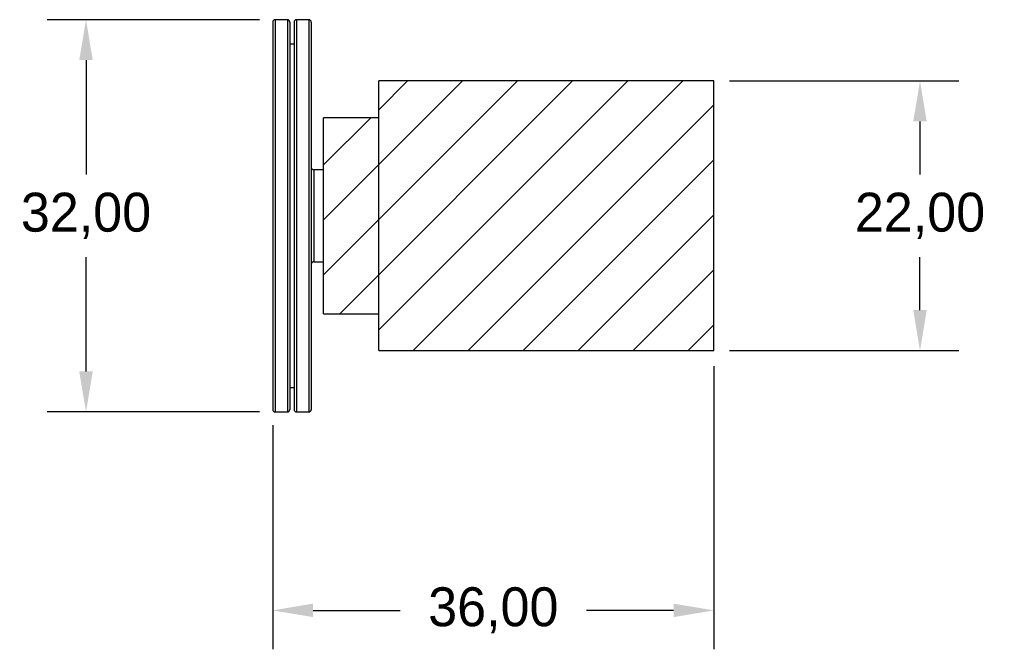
# Model space of a CAD drawing. Header units: millimetres. Extents: x -20.6 to 59.7, y -35.4 to 16.
import ezdxf

# ---------------------------------------------------------------- set-up
doc = ezdxf.new("R2010")
doc.units = ezdxf.units.MM
doc.header["$PDSIZE"] = -1
doc.dimstyles.new('ISO-25', dxfattribs={"dimtxt": 2.5, "dimasz": 2.5, "dimexe": 1.25, "dimexo": 0.625, "dimtad": 1, "dimtxsty": 'Standard', "dimcen": 2.5, "dimadec": 0, "dimazin": 0, "dimtfac": 1, "dimtmove": 0, "dimatfit": 3, "dimfxl": 0, "dimarcsym": 0})

# ---------------------------------------------------------------- blocks, each defined once
blk = doc.blocks.new('*D1')
at = {"color": 0, "lineweight": -2}
for p, q in [((37.27, 11), (55.98, 11)), ((52.805, 7.698), (52.805, 3.376)), ((52.805, -7.698), (52.805, -3.376)), ((37.27, -11), (55.98, -11))]:
    blk.add_line(p, q, dxfattribs=at)
at = {"color": 0}
for points in [[(53.355, 7.698), (52.254, 7.698), (52.805, 11)], [(52.254, -7.698), (53.355, -7.698), (52.805, -11)]]:
    blk.add_solid(points, dxfattribs=at)
at = {"layer": 'Defpoints', "color": 0}
for p in [(36, 11), (52.805, 11), (36, -11)]:
    blk.add_point(p, dxfattribs=at)
at = {"color": 0, "insert": (52.805, 0), "char_height": 3.175, "attachment_point": 5}
blk.add_mtext('22,00', dxfattribs=at)
blk = doc.blocks.new('*D2')
at = {"color": 0, "lineweight": -2}
for p, q in [((-1.07, 16), (-18.402, 16)), ((-15.227, 12.698), (-15.227, 3.376)), ((-15.227, -12.698), (-15.227, -3.376)), ((-1.07, -16), (-18.402, -16))]:
    blk.add_line(p, q, dxfattribs=at)
at = {"color": 0}
for points in [[(-14.677, 12.698), (-15.778, 12.698), (-15.227, 16)], [(-15.778, -12.698), (-14.677, -12.698), (-15.227, -16)]]:
    blk.add_solid(points, dxfattribs=at)
at = {"layer": 'Defpoints', "color": 0}
for p in [(-15.227, 16), (0.2, 16), (0.2, -16)]:
    blk.add_point(p, dxfattribs=at)
at = {"color": 0, "insert": (-15.227, 0), "char_height": 3.175, "attachment_point": 5}
blk.add_mtext('32,00', dxfattribs=at)
blk = doc.blocks.new('*D3')
at = {"color": 0, "lineweight": -2}
for p, q in [((36, -12.27), (36, -35.37)), ((0, -17.07), (0, -35.37)), ((3.302, -32.195), (10.391, -32.195)), ((32.698, -32.195), (25.609, -32.195))]:
    blk.add_line(p, q, dxfattribs=at)
at = {"color": 0}
for points in [[(3.302, -31.644), (3.302, -32.745), (0, -32.195)], [(32.698, -32.745), (32.698, -31.644), (36, -32.195)]]:
    blk.add_solid(points, dxfattribs=at)
at = {"layer": 'Defpoints', "color": 0}
for p in [(36, -11), (0, -15.8), (36, -32.195)]:
    blk.add_point(p, dxfattribs=at)
at = {"color": 0, "insert": (18, -32.195), "char_height": 3.175, "attachment_point": 5}
blk.add_mtext('36,00', dxfattribs=at)

msp = doc.modelspace()

# ---------------------------------------------------------------- hatches: boundary and pattern name
h = msp.add_hatch()
h.set_pattern_fill('ANSI31', color=256, style=0)
h.paths.add_polyline_path([(8.65, -8), (8.65, 8), (4.15, 8), (4.15, 3.75), (4.15, -3.75), (4.15, -8)])
h.paths.add_polyline_path([(36, -11), (36, 11), (8.65, 11), (8.65, 8), (8.65, -8), (8.65, -11)])
h.paths.add_polyline_path([(11.121, -29.549), (24.879, -29.549), (24.879, -34.84), (11.121, -34.84)], flags=9)
h.paths.add_polyline_path([(45.926, 2.646), (59.684, 2.646), (59.684, -2.646), (45.926, -2.646)], flags=9)

# ---------------------------------------------------------------- linework, layer by layer
at = {"color": 7, "linetype": 'Continuous', "lineweight": 25}
for p, q in [((0, 15.8), (0, -15.8)), ((1.2, 16), (0.2, 16)), ((1.4, 15.8), (1.4, -15.8)), ((1.75, 15.8), (1.75, -15.8)), ((2.95, 16), (1.95, 16)), ((3.15, 15.8), (3.15, -15.8)), ((1.75, 14), (1.4, 14)), ((36, 11), (8.65, 11)), ((8.65, -11), (8.65, 11)), ((36, -11), (36, 11)), ((8.65, 8), (4.15, 8)), ((4.15, -8), (4.15, 8)), ((4.15, 3.75), (3.35, 3.75)), ((3.35, -3.75), (4.15, -3.75)), ((4.15, -8), (8.65, -8)), ((8.65, -11), (36, -11)), ((1.4, -14), (1.75, -14)), ((0.2, -16), (1.2, -16)), ((1.95, -16), (2.95, -16))]:
    msp.add_line(p, q, dxfattribs=at)
at = {"color": 8, "linetype": 'Continuous', "lineweight": 25}
for p, q in [((0.2, 16), (0.2, -16)), ((1.2, 16), (1.2, -16)), ((1.95, 16), (1.95, -16)), ((2.95, 16), (2.95, -16)), ((3.35, 3.75), (3.35, -3.75))]:
    msp.add_line(p, q, dxfattribs=at)
at = {"color": 7, "linetype": 'Continuous', "lineweight": 25}
for centre, start, end in [((0.2, 15.8), 90, 180), ((1.2, 15.8), 0, 90), ((1.95, 15.8), 90, 180), ((2.95, 15.8), 0, 90), ((3.35, 3.95), 180, 270), ((3.35, -3.95), 90, 180), ((0.2, -15.8), 180, 270), ((1.2, -15.8), 270, 0), ((1.95, -15.8), 180, 270), ((2.95, -15.8), 270, 0)]:
    msp.add_arc(centre, 0.2, start, end, dxfattribs=at)

# ---------------------------------------------------------------- dimensions: what is measured, and where the dimension line sits
for base, p1, p2, picture, middle in [((-15.227, 16), (0.2, -16), (0.2, 16), '*D2', (-15.227, 0)), ((52.805, 11), (36, -11), (36, 11), '*D1', (52.805, 0))]:
    dim = msp.add_linear_dim(base=base, p1=p1, p2=p2, angle=90, dimstyle='ISO-25', override={"dimtxt": 3.175, "dimasz": 3.302, "dimexe": 3.175, "dimexo": 1.27, "dimgap": 1.524, "dimtad": 0, "dimtih": 1, "dimtoh": 1, "dimzin": 0, "dimadec": 2, "dimtzin": 0})
    dim.commit()
    dim.dimension.update_dxf_attribs({"geometry": picture, "text_midpoint": middle})
dim = msp.add_linear_dim(base=(36, -32.195), p1=(0, -15.8), p2=(36, -11), dimstyle='ISO-25', override={"dimtxt": 3.175, "dimasz": 3.302, "dimexe": 3.175, "dimexo": 1.27, "dimgap": 1.524, "dimtad": 0, "dimtih": 1, "dimtoh": 1, "dimzin": 0, "dimadec": 2, "dimtzin": 0})
dim.commit()
dim.dimension.update_dxf_attribs({"geometry": '*D3', "text_midpoint": (18, -32.195)})

doc.saveas('drawing.dxf')
